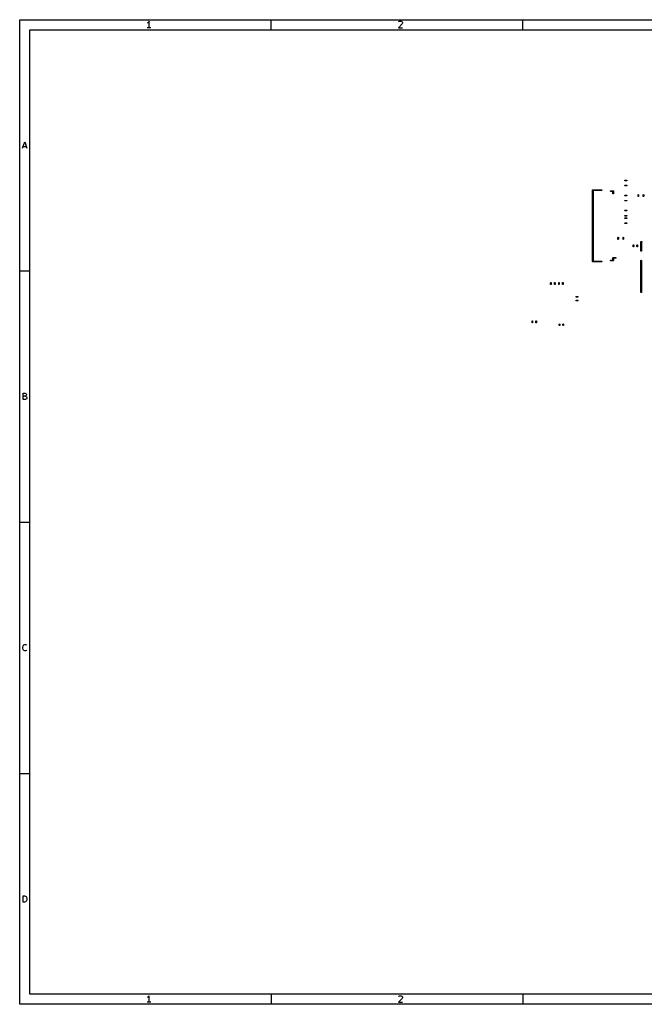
# Model space of a CAD drawing. Extents: x 0.4 to 10.6, y -8.1 to -0.4.
# Tile 1 of 10: x 0.4 to 5.3, y -8.1 to -0.4. Entities that reach past the tile are written whole.
import ezdxf

# ---------------------------------------------------------------- set-up
doc = ezdxf.new("R2010")
doc.units = 0
doc.header["$MEASUREMENT"] = 0
doc.layers.add('BLACK', color=7, linetype='CONTINUOUS')

msp = doc.modelspace()

# ---------------------------------------------------------------- linework, layer by layer
at = {"layer": 'BLACK', "linetype": 'CONTINUOUS'}
for p, q in [((0.3937, -0.3937), (10.6063, -0.3937)), ((0.3937, -8.1063), (0.3937, -0.3937)), ((1.39646, -0.41745), (1.39159, -0.41988)), ((1.42083, -0.45644), (1.39159, -0.45644)), ((1.40134, -0.41257), (1.39646, -0.41745)), ((1.40621, -0.40526), (1.40134, -0.41257)), ((1.40621, -0.45644), (1.40621, -0.40526)), ((2.3622, -0.47244), (2.3622, -0.3937)), ((3.3869, -0.42719), (3.35765, -0.45644)), ((3.35765, -0.45644), (3.38934, -0.45644)), ((3.36009, -0.41013), (3.36253, -0.4077)), ((3.36253, -0.4077), (3.3674, -0.40526)), ((3.3674, -0.40526), (3.37959, -0.40526)), ((3.37959, -0.40526), (3.38446, -0.4077)), ((3.38446, -0.4077), (3.3869, -0.41013)), ((3.3869, -0.41013), (3.38934, -0.41501)), ((3.38934, -0.41988), (3.3869, -0.42719)), ((3.38934, -0.41501), (3.38934, -0.41988)), ((4.33071, -0.47244), (4.33071, -0.3937)), ((0.47244, -0.47244), (10.5276, -0.47244)), ((0.47244, -8.02756), (0.47244, -0.47244)), ((0.41601, -1.40132), (0.43307, -1.35014)), ((0.42089, -1.3867), (0.44526, -1.3867)), ((0.43307, -1.35014), (0.45013, -1.40132)), ((5.1299, -1.65315), (5.13059, -1.65148)), ((5.13059, -1.65482), (5.1299, -1.65315)), ((5.1299, -1.69331), (5.13059, -1.69164)), ((5.13059, -1.69498), (5.1299, -1.69331)), ((5.13059, -1.65148), (5.13226, -1.65079)), ((5.13226, -1.65551), (5.13059, -1.65482)), ((5.13059, -1.69164), (5.13226, -1.69094)), ((5.13226, -1.69567), (5.13059, -1.69498)), ((5.13226, -1.65079), (5.14333, -1.65079)), ((5.14333, -1.65551), (5.13226, -1.65551)), ((5.13226, -1.69094), (5.14333, -1.69094)), ((5.14333, -1.69567), (5.13226, -1.69567)), ((5.14333, -1.65079), (5.145, -1.65148)), ((5.145, -1.65482), (5.14333, -1.65551)), ((5.14333, -1.69094), (5.145, -1.69164)), ((5.145, -1.69498), (5.14333, -1.69567)), ((5.145, -1.65148), (5.14569, -1.65315)), ((5.14569, -1.65315), (5.145, -1.65482)), ((5.145, -1.69164), (5.14569, -1.69331)), ((5.14569, -1.69331), (5.145, -1.69498)), ((4.87677, -1.72835), (4.87746, -1.72668)), ((4.87677, -2.2874), (4.87677, -1.72835)), ((4.87746, -1.72668), (4.87913, -1.72598)), ((4.87913, -1.72598), (4.94764, -1.72598)), ((4.94764, -1.73071), (4.8815, -1.73071)), ((4.8815, -1.73071), (4.8815, -2.28504)), ((4.94764, -1.72598), (4.94931, -1.72668)), ((4.94931, -1.73002), (4.94764, -1.73071)), ((4.94931, -1.72668), (4.95, -1.72835)), ((4.95, -1.72835), (4.94931, -1.73002)), ((5.01732, -1.73622), (5.01801, -1.73455)), ((5.01801, -1.73789), (5.01732, -1.73622)), ((5.01801, -1.73455), (5.01969, -1.73386)), ((5.01969, -1.73858), (5.01801, -1.73789)), ((5.01969, -1.73386), (5.03937, -1.73386)), ((5.03701, -1.73858), (5.01969, -1.73858)), ((5.03701, -1.75591), (5.03701, -1.73858)), ((5.0377, -1.75758), (5.03701, -1.75591)), ((5.03937, -1.75827), (5.0377, -1.75758)), ((5.03937, -1.73386), (5.04104, -1.73455)), ((5.04104, -1.75758), (5.03937, -1.75827)), ((5.04104, -1.73455), (5.04173, -1.73622)), ((5.04173, -1.75591), (5.04104, -1.75758)), ((5.04173, -1.73622), (5.04173, -1.75591)), ((5.1299, -1.77126), (5.13059, -1.76959)), ((5.13059, -1.77293), (5.1299, -1.77126)), ((5.13059, -1.76959), (5.13226, -1.7689)), ((5.13226, -1.77362), (5.13059, -1.77293)), ((5.13226, -1.7689), (5.14333, -1.7689)), ((5.14333, -1.77362), (5.13226, -1.77362)), ((5.14333, -1.7689), (5.145, -1.76959)), ((5.145, -1.77293), (5.14333, -1.77362)), ((5.145, -1.76959), (5.14569, -1.77126)), ((5.14569, -1.77126), (5.145, -1.77293)), ((5.23346, -1.76612), (5.23416, -1.76445)), ((5.23346, -1.77719), (5.23346, -1.76612)), ((5.23416, -1.76445), (5.23583, -1.76376)), ((5.23583, -1.76376), (5.2375, -1.76445)), ((5.2375, -1.76445), (5.23819, -1.76612)), ((5.23819, -1.76612), (5.23819, -1.77719)), ((5.27362, -1.76612), (5.27431, -1.76445)), ((5.27362, -1.77719), (5.27362, -1.76612)), ((5.27431, -1.76445), (5.27598, -1.76376)), ((5.27598, -1.76376), (5.27765, -1.76445)), ((5.27765, -1.76445), (5.27835, -1.76612)), ((5.27835, -1.76612), (5.27835, -1.77719)), ((5.1299, -1.81142), (5.13059, -1.80975)), ((5.13059, -1.81309), (5.1299, -1.81142)), ((5.13059, -1.80975), (5.13226, -1.80906)), ((5.13226, -1.81378), (5.13059, -1.81309)), ((5.13226, -1.80906), (5.14333, -1.80906)), ((5.14333, -1.81378), (5.13226, -1.81378)), ((5.14333, -1.80906), (5.145, -1.80975)), ((5.145, -1.81309), (5.14333, -1.81378)), ((5.145, -1.80975), (5.14569, -1.81142)), ((5.14569, -1.81142), (5.145, -1.81309)), ((5.23416, -1.77886), (5.23346, -1.77719)), ((5.23583, -1.77955), (5.23416, -1.77886)), ((5.2375, -1.77886), (5.23583, -1.77955)), ((5.23819, -1.77719), (5.2375, -1.77886)), ((5.27431, -1.77886), (5.27362, -1.77719)), ((5.27598, -1.77955), (5.27431, -1.77886)), ((5.27765, -1.77886), (5.27598, -1.77955)), ((5.27835, -1.77719), (5.27765, -1.77886)), ((5.1299, -1.88937), (5.13059, -1.8877)), ((5.13059, -1.89104), (5.1299, -1.88937)), ((5.1299, -1.92953), (5.13059, -1.92786)), ((5.13059, -1.8877), (5.13226, -1.88701)), ((5.13226, -1.89173), (5.13059, -1.89104)), ((5.13059, -1.92786), (5.13226, -1.92717)), ((5.13226, -1.88701), (5.14333, -1.88701)), ((5.14333, -1.89173), (5.13226, -1.89173)), ((5.13226, -1.92717), (5.14333, -1.92717)), ((5.14333, -1.88701), (5.145, -1.8877)), ((5.145, -1.89104), (5.14333, -1.89173)), ((5.14333, -1.92717), (5.145, -1.92786)), ((5.145, -1.8877), (5.14569, -1.88937)), ((5.14569, -1.88937), (5.145, -1.89104)), ((5.145, -1.92786), (5.14569, -1.92953)), ((5.13059, -1.9312), (5.1299, -1.92953)), ((5.1299, -1.94843), (5.13059, -1.94675)), ((5.13059, -1.9501), (5.1299, -1.94843)), ((5.1299, -1.98858), (5.13059, -1.98691)), ((5.13059, -1.99025), (5.1299, -1.98858)), ((5.13226, -1.93189), (5.13059, -1.9312)), ((5.13059, -1.94675), (5.13226, -1.94606)), ((5.13226, -1.95079), (5.13059, -1.9501)), ((5.13059, -1.98691), (5.13226, -1.98622)), ((5.13226, -1.99094), (5.13059, -1.99025)), ((5.14333, -1.93189), (5.13226, -1.93189)), ((5.13226, -1.94606), (5.14333, -1.94606)), ((5.14333, -1.95079), (5.13226, -1.95079)), ((5.13226, -1.98622), (5.14333, -1.98622)), ((5.14333, -1.99094), (5.13226, -1.99094)), ((5.145, -1.9312), (5.14333, -1.93189)), ((5.14333, -1.94606), (5.145, -1.94675)), ((5.145, -1.9501), (5.14333, -1.95079)), ((5.14333, -1.98622), (5.145, -1.98691)), ((5.145, -1.99025), (5.14333, -1.99094)), ((5.14569, -1.92953), (5.145, -1.9312)), ((5.145, -1.94675), (5.14569, -1.94843)), ((5.14569, -1.94843), (5.145, -1.9501)), ((5.145, -1.98691), (5.14569, -1.98858)), ((5.14569, -1.98858), (5.145, -1.99025)), ((5.07598, -2.10076), (5.07668, -2.09909)), ((5.07598, -2.11183), (5.07598, -2.10076)), ((5.07668, -2.1135), (5.07598, -2.11183)), ((5.07668, -2.09909), (5.07835, -2.0984)), ((5.07835, -2.1142), (5.07668, -2.1135)), ((5.07835, -2.0984), (5.08002, -2.09909)), ((5.08002, -2.1135), (5.07835, -2.1142)), ((5.08002, -2.09909), (5.08071, -2.10076)), ((5.08071, -2.11183), (5.08002, -2.1135)), ((5.08071, -2.10076), (5.08071, -2.11183)), ((5.11614, -2.10076), (5.11683, -2.09909)), ((5.11614, -2.11183), (5.11614, -2.10076)), ((5.11683, -2.1135), (5.11614, -2.11183)), ((5.11683, -2.09909), (5.1185, -2.0984)), ((5.1185, -2.1142), (5.11683, -2.1135)), ((5.1185, -2.0984), (5.12017, -2.09909)), ((5.12017, -2.1135), (5.1185, -2.1142)), ((5.12017, -2.09909), (5.12087, -2.10076)), ((5.12087, -2.11183), (5.12017, -2.1135)), ((5.12087, -2.10076), (5.12087, -2.11183)), ((5.19528, -2.15931), (5.19597, -2.15764)), ((5.19528, -2.1714), (5.19528, -2.15931)), ((5.19597, -2.15764), (5.19764, -2.15694)), ((5.19764, -2.15694), (5.19931, -2.15764)), ((5.19931, -2.15764), (5.2, -2.15931)), ((5.2, -2.15931), (5.2, -2.1714)), ((5.2252, -2.15931), (5.22589, -2.15764)), ((5.2252, -2.1714), (5.2252, -2.15931)), ((5.22589, -2.15764), (5.22756, -2.15694)), ((5.22756, -2.15694), (5.22923, -2.15764)), ((5.22923, -2.15764), (5.22992, -2.15931)), ((5.22992, -2.15931), (5.22992, -2.1714)), ((5.2561, -2.13445), (5.25679, -2.13278)), ((5.2561, -2.20571), (5.2561, -2.13445)), ((5.25679, -2.13278), (5.25846, -2.13209)), ((5.25846, -2.13209), (5.2628, -2.13209)), ((5.2628, -2.13681), (5.26083, -2.13681)), ((5.26083, -2.13681), (5.26083, -2.20571)), ((5.2628, -2.13209), (5.26447, -2.13278)), ((5.26447, -2.13612), (5.2628, -2.13681)), ((5.26447, -2.13278), (5.26516, -2.13445)), ((5.26516, -2.13445), (5.26447, -2.13612)), ((5.19597, -2.17307), (5.19528, -2.1714)), ((5.19764, -2.17377), (5.19597, -2.17307)), ((5.19931, -2.17307), (5.19764, -2.17377)), ((5.2, -2.1714), (5.19931, -2.17307)), ((5.22589, -2.17307), (5.2252, -2.1714)), ((5.22756, -2.17377), (5.22589, -2.17307)), ((5.22923, -2.17307), (5.22756, -2.17377)), ((5.22992, -2.1714), (5.22923, -2.17307)), ((5.25679, -2.20738), (5.2561, -2.20571)), ((5.25846, -2.20807), (5.25679, -2.20738)), ((5.26013, -2.20738), (5.25846, -2.20807)), ((5.26083, -2.20571), (5.26013, -2.20738)), ((4.87746, -2.28907), (4.87677, -2.2874)), ((4.87677, -2.2874), (4.87677, -2.2874)), ((4.87913, -2.28976), (4.87746, -2.28907)), ((4.94764, -2.28976), (4.87913, -2.28976)), ((4.8815, -2.28504), (4.94764, -2.28504)), ((4.94764, -2.28504), (4.94931, -2.28573)), ((4.94931, -2.28907), (4.94764, -2.28976)), ((4.94931, -2.28573), (4.95, -2.2874)), ((4.95, -2.2874), (4.94931, -2.28907)), ((5.01732, -2.27953), (5.01801, -2.27786)), ((5.01801, -2.2812), (5.01732, -2.27953)), ((5.01801, -2.27786), (5.01969, -2.27717)), ((5.01969, -2.28189), (5.01801, -2.2812)), ((5.01969, -2.27717), (5.03701, -2.27717)), ((5.03937, -2.28189), (5.01969, -2.28189)), ((5.03701, -2.25984), (5.0377, -2.25817)), ((5.03701, -2.27717), (5.03701, -2.25984)), ((5.0377, -2.25817), (5.03937, -2.25748)), ((5.03937, -2.25748), (5.05906, -2.25748)), ((5.04104, -2.2812), (5.03937, -2.28189)), ((5.04173, -2.27953), (5.04104, -2.2812)), ((5.05906, -2.2622), (5.04173, -2.2622)), ((5.04173, -2.2622), (5.04173, -2.27953)), ((5.05906, -2.25748), (5.06073, -2.25817)), ((5.06073, -2.26151), (5.05906, -2.2622)), ((5.06073, -2.25817), (5.06142, -2.25984)), ((5.06142, -2.25984), (5.06073, -2.26151)), ((5.2561, -2.28051), (5.25679, -2.27884)), ((5.2561, -2.52854), (5.2561, -2.28051)), ((5.25679, -2.27884), (5.25846, -2.27815)), ((5.25846, -2.27815), (5.26013, -2.27884)), ((5.26013, -2.27884), (5.26083, -2.28051)), ((5.26083, -2.28051), (5.26083, -2.52854)), ((0.3937, -2.3622), (0.47244, -2.3622)), ((4.54961, -2.45458), (4.5503, -2.45291)), ((4.54961, -2.46668), (4.54961, -2.45458)), ((4.5503, -2.46835), (4.54961, -2.46668)), ((4.5503, -2.45291), (4.55197, -2.45222)), ((4.55197, -2.45222), (4.55364, -2.45291)), ((4.55364, -2.45291), (4.55433, -2.45458)), ((4.55433, -2.46668), (4.55364, -2.46835)), ((4.55433, -2.45458), (4.55433, -2.46668)), ((4.57953, -2.45458), (4.58022, -2.45291)), ((4.57953, -2.46668), (4.57953, -2.45458)), ((4.58022, -2.46835), (4.57953, -2.46668)), ((4.58022, -2.45291), (4.58189, -2.45222)), ((4.58189, -2.45222), (4.58356, -2.45291)), ((4.58356, -2.45291), (4.58425, -2.45458)), ((4.58425, -2.46668), (4.58356, -2.46835)), ((4.58425, -2.45458), (4.58425, -2.46668)), ((4.6126, -2.45458), (4.61329, -2.45291)), ((4.6126, -2.46668), (4.6126, -2.45458)), ((4.61329, -2.46835), (4.6126, -2.46668)), ((4.61329, -2.45291), (4.61496, -2.45222)), ((4.61496, -2.45222), (4.61663, -2.45291)), ((4.61663, -2.45291), (4.61732, -2.45458)), ((4.61732, -2.46668), (4.61663, -2.46835)), ((4.61732, -2.45458), (4.61732, -2.46668)), ((4.64252, -2.45458), (4.64321, -2.45291)), ((4.64252, -2.46668), (4.64252, -2.45458)), ((4.64321, -2.46835), (4.64252, -2.46668)), ((4.64321, -2.45291), (4.64488, -2.45222)), ((4.64488, -2.45222), (4.64655, -2.45291)), ((4.64655, -2.45291), (4.64724, -2.45458)), ((4.64724, -2.46668), (4.64655, -2.46835)), ((4.64724, -2.45458), (4.64724, -2.46668)), ((4.55197, -2.46904), (4.5503, -2.46835)), ((4.55364, -2.46835), (4.55197, -2.46904)), ((4.58189, -2.46904), (4.58022, -2.46835)), ((4.58356, -2.46835), (4.58189, -2.46904)), ((4.61496, -2.46904), (4.61329, -2.46835)), ((4.61663, -2.46835), (4.61496, -2.46904)), ((4.64488, -2.46904), (4.64321, -2.46835)), ((4.64655, -2.46835), (4.64488, -2.46904)), ((5.25679, -2.53021), (5.2561, -2.52854)), ((5.25846, -2.53091), (5.25679, -2.53021)), ((5.26013, -2.53021), (5.25846, -2.53091)), ((5.26083, -2.52854), (5.26013, -2.53021)), ((4.74749, -2.56378), (4.74819, -2.56211)), ((4.74819, -2.56545), (4.74749, -2.56378)), ((4.74749, -2.5937), (4.74819, -2.59203)), ((4.74819, -2.59537), (4.74749, -2.5937)), ((4.74819, -2.56211), (4.74986, -2.56142)), ((4.74986, -2.56614), (4.74819, -2.56545)), ((4.74819, -2.59203), (4.74986, -2.59134)), ((4.74986, -2.59606), (4.74819, -2.59537)), ((4.74986, -2.56142), (4.76195, -2.56142)), ((4.76195, -2.56614), (4.74986, -2.56614)), ((4.74986, -2.59134), (4.76195, -2.59134)), ((4.76195, -2.59606), (4.74986, -2.59606)), ((4.76195, -2.56142), (4.76362, -2.56211)), ((4.76362, -2.56545), (4.76195, -2.56614)), ((4.76195, -2.59134), (4.76362, -2.59203)), ((4.76362, -2.59537), (4.76195, -2.59606)), ((4.76362, -2.56211), (4.76432, -2.56378)), ((4.76432, -2.56378), (4.76362, -2.56545)), ((4.76362, -2.59203), (4.76432, -2.5937)), ((4.76432, -2.5937), (4.76362, -2.59537)), ((4.40394, -2.75379), (4.40463, -2.75212)), ((4.40394, -2.76589), (4.40394, -2.75379)), ((4.40463, -2.76756), (4.40394, -2.76589)), ((4.40463, -2.75212), (4.4063, -2.75143)), ((4.4063, -2.76825), (4.40463, -2.76756)), ((4.4063, -2.75143), (4.40797, -2.75212)), ((4.40797, -2.76756), (4.4063, -2.76825)), ((4.40797, -2.75212), (4.40866, -2.75379)), ((4.40866, -2.76589), (4.40797, -2.76756)), ((4.40866, -2.75379), (4.40866, -2.76589)), ((4.43386, -2.75379), (4.43455, -2.75212)), ((4.43386, -2.76589), (4.43386, -2.75379)), ((4.43455, -2.76756), (4.43386, -2.76589)), ((4.43455, -2.75212), (4.43622, -2.75143)), ((4.43622, -2.76825), (4.43455, -2.76756)), ((4.43622, -2.75143), (4.43789, -2.75212)), ((4.43789, -2.76756), (4.43622, -2.76825)), ((4.43789, -2.75212), (4.43858, -2.75379)), ((4.43858, -2.76589), (4.43789, -2.76756)), ((4.43858, -2.75379), (4.43858, -2.76589)), ((4.61732, -2.77922), (4.61801, -2.77755)), ((4.61732, -2.78771), (4.61732, -2.77922)), ((4.61801, -2.78938), (4.61732, -2.78771)), ((4.61801, -2.77755), (4.61969, -2.77686)), ((4.61969, -2.79007), (4.61801, -2.78938)), ((4.61969, -2.77686), (4.62136, -2.77755)), ((4.62136, -2.78938), (4.61969, -2.79007)), ((4.62136, -2.77755), (4.62205, -2.77922)), ((4.62205, -2.78771), (4.62136, -2.78938)), ((4.62205, -2.77922), (4.62205, -2.78771)), ((4.64567, -2.77922), (4.64636, -2.77755)), ((4.64567, -2.78771), (4.64567, -2.77922)), ((4.64636, -2.78938), (4.64567, -2.78771)), ((4.64636, -2.77755), (4.64803, -2.77686)), ((4.64803, -2.79007), (4.64636, -2.78938)), ((4.64803, -2.77686), (4.6497, -2.77755)), ((4.6497, -2.78938), (4.64803, -2.79007)), ((4.6497, -2.77755), (4.65039, -2.77922)), ((4.65039, -2.78771), (4.6497, -2.78938)), ((4.65039, -2.77922), (4.65039, -2.78771)), ((0.41967, -3.36983), (0.41967, -3.31865)), ((0.41967, -3.31865), (0.43673, -3.31865)), ((0.43673, -3.34302), (0.41967, -3.34302)), ((0.43916, -3.36983), (0.41967, -3.36983)), ((0.43673, -3.31865), (0.4416, -3.32108)), ((0.4416, -3.34058), (0.43673, -3.34302)), ((0.43673, -3.34302), (0.44404, -3.34545)), ((0.44404, -3.36739), (0.43916, -3.36983)), ((0.4416, -3.32108), (0.44404, -3.32352)), ((0.44404, -3.33814), (0.4416, -3.34058)), ((0.44404, -3.32352), (0.44648, -3.32839)), ((0.44648, -3.33327), (0.44404, -3.33814)), ((0.44404, -3.34545), (0.44648, -3.34789)), ((0.44648, -3.36495), (0.44404, -3.36739)), ((0.44648, -3.32839), (0.44648, -3.33327)), ((0.44648, -3.34789), (0.44891, -3.35277)), ((0.44891, -3.36008), (0.44648, -3.36495)), ((0.44891, -3.35277), (0.44891, -3.36008)), ((0.3937, -4.33071), (0.47244, -4.33071)), ((0.41723, -5.30908), (0.41967, -5.29934)), ((0.41723, -5.3164), (0.41723, -5.30908)), ((0.41967, -5.32614), (0.41723, -5.3164)), ((0.41967, -5.29934), (0.4221, -5.29446)), ((0.4221, -5.29446), (0.42698, -5.28959)), ((0.42698, -5.28959), (0.43429, -5.28715)), ((0.43429, -5.28715), (0.43916, -5.28715)), ((0.43916, -5.28715), (0.44648, -5.28959)), ((0.44648, -5.28959), (0.44891, -5.29202)), ((0.4221, -5.33102), (0.41967, -5.32614)), ((0.42698, -5.33589), (0.4221, -5.33102)), ((0.43429, -5.33833), (0.42698, -5.33589)), ((0.43916, -5.33833), (0.43429, -5.33833)), ((0.44648, -5.33589), (0.43916, -5.33833)), ((0.44891, -5.33346), (0.44648, -5.33589)), ((0.3937, -6.29921), (0.47244, -6.29921)), ((0.41967, -7.30683), (0.41967, -7.25565)), ((0.41967, -7.25565), (0.43185, -7.25565)), ((0.43185, -7.30683), (0.41967, -7.30683)), ((0.43185, -7.25565), (0.43916, -7.25809)), ((0.43916, -7.3044), (0.43185, -7.30683)), ((0.43916, -7.25809), (0.44404, -7.26297)), ((0.44404, -7.29952), (0.43916, -7.3044)), ((0.44404, -7.26297), (0.44648, -7.26784)), ((0.44648, -7.29465), (0.44404, -7.29952)), ((0.44648, -7.26784), (0.44891, -7.27759)), ((0.44891, -7.2849), (0.44648, -7.29465)), ((0.44891, -7.27759), (0.44891, -7.2849)), ((10.5276, -8.02756), (0.47244, -8.02756)), ((1.39646, -8.0513), (1.39159, -8.05374)), ((1.42083, -8.0903), (1.39159, -8.0903)), ((1.40134, -8.04643), (1.39646, -8.0513)), ((1.40621, -8.03912), (1.40134, -8.04643)), ((1.40621, -8.0903), (1.40621, -8.03912)), ((2.3622, -8.02756), (2.3622, -8.1063)), ((3.3869, -8.06105), (3.35765, -8.0903)), ((3.35765, -8.0903), (3.38934, -8.0903)), ((3.36009, -8.04399), (3.36253, -8.04156)), ((3.36253, -8.04156), (3.3674, -8.03912)), ((3.3674, -8.03912), (3.37959, -8.03912)), ((3.37959, -8.03912), (3.38446, -8.04156)), ((3.38446, -8.04156), (3.3869, -8.04399)), ((3.3869, -8.04399), (3.38934, -8.04887)), ((3.38934, -8.05374), (3.3869, -8.06105)), ((3.38934, -8.04887), (3.38934, -8.05374)), ((4.33071, -8.02756), (4.33071, -8.1063)), ((10.6063, -8.1063), (0.3937, -8.1063))]:
    msp.add_line(p, q, dxfattribs=at)

doc.saveas('drawing.dxf')
